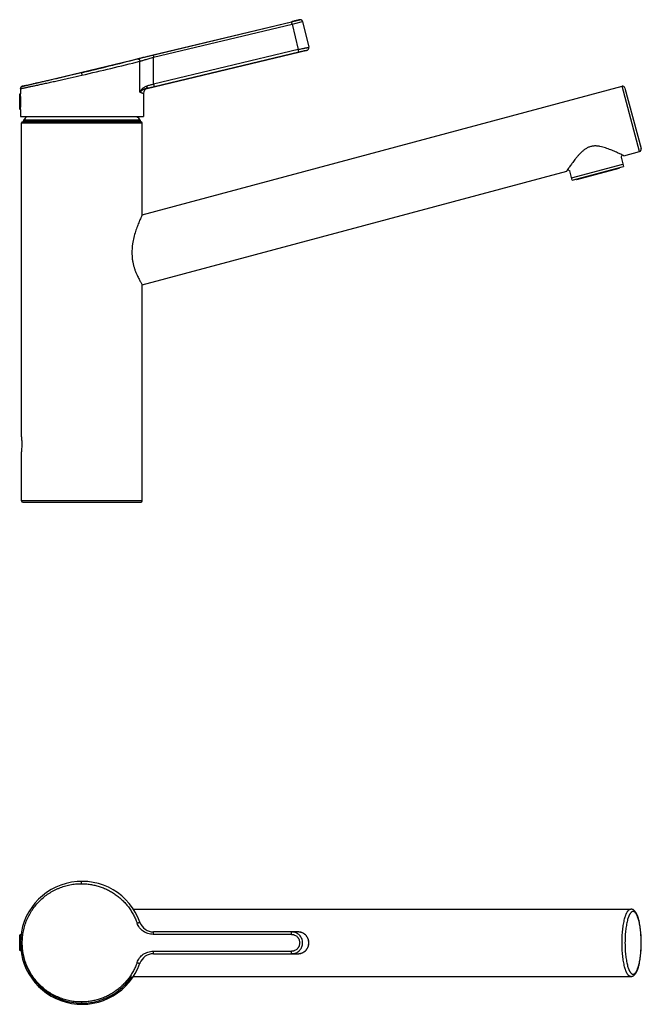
# Model space of a CAD drawing. Header units: millimetres. Extents: x -28 to 499, y -204 to 253.
# Tile 3 of 3: x 241 to 499, y -155 to 253. Entities that reach past the tile are written whole.
import ezdxf

# ---------------------------------------------------------------- set-up
doc = ezdxf.new("R2010")
doc.units = ezdxf.units.MM
doc.header["$LTSCALE"] = 23.1
doc.layers.get('0').update_dxf_attribs({"linetype": 'CONTINUOUS'})

msp = doc.modelspace()

# ---------------------------------------------------------------- linework, layer by layer
at = {"color": 7, "linetype": 'CONTINUOUS'}
for p, q in [((242.02, 225.47), (357.03, 253.08)), ((296.22, 238.48), (353.62, 252.26)), ((296.45, 237.51), (353.86, 251.29)), ((353.86, 251.29), (353.62, 252.26)), ((353.86, 251.29), (358.23, 252.35)), ((353.86, 251.29), (356.39, 240.72)), ((355.01, 251.57), (355.23, 251.62)), ((356.08, 251.82), (358.04, 252.3)), ((358.23, 252.35), (360.8, 241.65)), ((358.23, 252.34), (358.23, 252.35)), ((293.78, 224.53), (360.06, 240.44)), ((296.22, 238.48), (296.45, 237.51)), ((356.39, 240.72), (296.45, 226.33)), ((296.45, 226.33), (296.45, 237.51)), ((296.68, 225.36), (356.63, 239.75)), ((356.63, 239.75), (356.39, 240.72)), ((290.79, 223.04), (290.79, 235.9)), ((266.52, 231.07), (266.75, 230.1)), ((291.75, 172.19), (490.66, 225.49)), ((293.4, 224.64), (293.78, 224.53)), ((296.45, 226.33), (296.68, 225.36)), ((497.91, 198.44), (490.66, 225.49)), ((491.89, 224.78), (498.62, 199.66)), ((240.95, 215.95), (240.95, 222.25)), ((241.05, 222.35), (241.05, 215.85)), ((241.25, 222.35), (241.05, 222.35)), ((241.25, 224.5), (241.25, 222.35)), ((241.35, 216.76), (241.35, 221.43)), ((292.25, 222.59), (292.25, 213)), ((293.69, 224.56), (293.78, 224.53)), ((241.25, 215.85), (241.05, 215.85)), ((241.25, 215.85), (241.25, 213)), ((241.25, 213), (292.25, 213)), ((241.75, 80.25), (241.75, 210.3)), ((241.75, 210.3), (291.75, 210.3)), ((291.25, 210.8), (242.25, 210.8)), ((242.5, 211), (242.5, 211.21)), ((242.5, 211.21), (291, 211.21)), ((242.5, 211), (291, 211)), ((290.94, 211.38), (242.56, 211.38)), ((244.29, 211), (244.29, 210.8)), ((289.21, 211), (289.21, 210.8)), ((291, 211), (291, 211.21)), ((291.75, 172.19), (291.75, 210.3)), ((490.26, 196.08), (490.78, 196.99)), ((490.26, 196.08), (491.29, 192.22)), ((491.39, 196.69), (497.91, 198.44)), ((469.78, 187.49), (491.03, 193.18)), ((470.04, 186.52), (491.29, 192.22)), ((291.75, 143.2), (467.72, 190.35)), ((468.1, 190.91), (469.01, 190.39)), ((470.04, 186.52), (469.01, 190.39)), ((471.98, 186.83), (489.46, 191.52)), ((291.75, 53.5), (291.75, 143.2)), ((241.75, 53.5), (241.75, 73.75)), ((291.75, 53.5), (241.75, 53.5)), ((242.25, 53), (291.25, 53)), ((288.06, -115.76), (494.28, -115.76)), ((241.05, -126.51), (241.05, -133.01)), ((241.35, -126.51), (241.05, -126.51)), ((241.35, -127.51), (241.35, -126.51)), ((353.62, -126.26), (296.22, -126.26)), ((356.4, -125.26), (296.45, -125.26)), ((240.95, -132.91), (240.95, -126.61)), ((241.35, -133.01), (241.05, -133.01)), ((241.35, -133.01), (241.35, -132.02)), ((296.22, -133.27), (353.62, -133.27)), ((296.45, -134.26), (356.39, -134.26)), ((353.86, -134.26), (353.86, -134.26)), ((356.86, -134.24), (356.86, -134.24)), ((288.06, -143.76), (494.28, -143.76))]:
    msp.add_line(p, q, dxfattribs=at)
for points in [[(358.23, 252.35), (358.21, 252.41), (358.19, 252.48), (358.16, 252.55), (358.12, 252.61), (358.08, 252.68), (358.04, 252.74), (357.99, 252.79), (357.93, 252.85), (357.88, 252.9), (357.82, 252.94), (357.76, 252.98), (357.7, 253.01), (357.64, 253.04), (357.58, 253.06), (357.52, 253.08), (357.46, 253.09), (357.41, 253.1), (357.35, 253.11), (357.3, 253.11), (357.25, 253.11), (357.2, 253.11), (357.15, 253.11), (357.11, 253.1), (357.06, 253.09), (357.03, 253.08)], [(360.06, 240.44), (360.12, 240.46), (360.19, 240.49), (360.26, 240.52), (360.33, 240.55), (360.39, 240.59), (360.45, 240.64), (360.51, 240.69), (360.56, 240.74), (360.61, 240.8), (360.66, 240.86), (360.7, 240.93), (360.73, 240.99), (360.76, 241.06), (360.79, 241.14), (360.8, 241.21), (360.82, 241.28), (360.82, 241.36), (360.83, 241.44), (360.82, 241.51), (360.81, 241.59), (360.8, 241.65)], [(242.02, 225.47), (241.96, 225.46), (241.89, 225.43), (241.82, 225.4), (241.75, 225.37), (241.69, 225.33), (241.63, 225.28), (241.57, 225.23), (241.52, 225.18), (241.47, 225.12), (241.42, 225.06), (241.38, 225), (241.35, 224.93), (241.32, 224.87), (241.29, 224.8), (241.28, 224.72), (241.26, 224.65), (241.25, 224.57), (241.25, 224.5)], [(356.39, -134.26), (356.61, -134.26), (356.85, -134.24), (357.08, -134.21), (357.31, -134.16), (357.54, -134.11), (357.77, -134.04), (357.99, -133.96), (358.21, -133.87), (358.42, -133.76), (358.63, -133.65), (358.83, -133.52), (359.02, -133.38), (359.21, -133.23), (359.39, -133.08), (359.56, -132.91), (359.72, -132.73), (359.87, -132.55), (360.01, -132.36), (360.14, -132.16), (360.27, -131.95), (360.38, -131.73), (360.47, -131.52), (360.56, -131.29), (360.64, -131.06), (360.7, -130.83), (360.75, -130.6), (360.79, -130.36), (360.81, -130.12), (360.82, -129.88), (360.82, -129.64), (360.81, -129.4), (360.79, -129.16), (360.75, -128.93), (360.7, -128.69), (360.64, -128.46), (360.56, -128.23), (360.47, -128.01), (360.37, -127.79), (360.26, -127.58), (360.14, -127.37), (360.01, -127.17), (359.87, -126.98), (359.72, -126.79), (359.56, -126.61), (359.39, -126.45), (359.21, -126.29), (359.02, -126.14), (358.83, -126), (358.62, -125.88), (358.42, -125.76), (358.2, -125.66), (357.99, -125.57), (357.76, -125.48), (357.54, -125.42), (357.31, -125.36), (357.08, -125.32), (356.85, -125.29), (356.61, -125.27), (356.39, -125.26)]]:
    msp.add_lwpolyline(points, dxfattribs=at)
for centre, radius, start, end in [((-3.2, 1354.29), 1155.15, 283.50269, 284.68396), ((-12.09, 1438.87), 1240.52, 282.98978, 284.13205), ((490.92, 224.52), 1, 15, 105), ((241.05, 222.25), 0.1, 90, 180), ((215.25, 219.03), 26.21, 5.2653, 7.2679), ((294.25, 222.59), 2, 103.4981, 179.9991), ((215.14, 219.17), 26.32, 352.7362, 354.7307), ((241.05, 215.95), 0.1, 180, 270), ((270.5, 190.29), 35.01, 139.5563, 142.9453), ((263, 190.29), 35.01, 37.0547, 40.4437), ((242.25, 210.3), 0.5, 90, 180), ((242.8, 211.2), 0.3, 142.9458, 179), ((290.7, 211.2), 0.3, 1, 37.0542), ((291.25, 210.3), 0.5, 0, 90), ((497.65, 199.41), 1, 285, 15), ((489.41, 191.71), 0.2, 285, 15), ((471.93, 187.03), 0.2, 195, 285), ((242.25, 53.5), 0.5, 180, 270), ((291.25, 53.5), 0.5, 270, 360), ((266.75, -129.76), 25.5, 19.4713, 340.5287), ((296.45, -119.26), 6, 199.4712, 270.001), ((241.05, -126.61), 0.1, 90, 180), ((241.35, -126.61), 0.1, 11.8454, 90), ((356.39, -129.53), 4.27, 86.9614, 89.9045), ((356.39, -129.52), 4.26, 85.812, 86.9601), ((356.39, -129.53), 4.27, 83.7535, 85.8116), ((356.39, -129.54), 4.28, 83.5623, 83.7539), ((266.75, -129.76), 25, 180, 325.9442), ((241.05, -132.91), 0.1, 180, 270), ((241.35, -132.91), 0.1, 270, 348.1546), ((296.45, -140.26), 6, 89.999, 160.5288), ((356.39, -129.99), 4.27, 270.004, 270.1821), ((356.39, -130), 4.27, 270.1816, 273.0481), ((356.39, -130), 4.26, 273.0492, 274.1599), ((356.39, -129.99), 4.27, 274.1604, 276.2579)]:
    msp.add_arc(centre, radius, start, end, dxfattribs=at)
for points, knots in [([(357.03, 253.08), (357, 253.08), (356.95, 253.07), (356.87, 253.05), (356.7, 253.01), (356.42, 252.94), (356, 252.84), (355.49, 252.71), (354.69, 252.52), (354.06, 252.37), (353.62, 252.26)], [0, 0, 0, 0, 0.019198, 0.043027, 0.076058, 0.168413, 0.292731, 0.444253, 0.617167, 1, 1, 1, 1]), ([(356.39, 240.72), (356.68, 240.79), (357.24, 240.92), (357.93, 241.07), (358.46, 241.19), (358.83, 241.26), (359.17, 241.34), (359.49, 241.4), (359.78, 241.46), (360.04, 241.51), (360.23, 241.54), (360.37, 241.57), (360.46, 241.59), (360.54, 241.6), (360.6, 241.61), (360.66, 241.62), (360.7, 241.63), (360.73, 241.64), (360.75, 241.64), (360.76, 241.64), (360.78, 241.65), (360.78, 241.65), (360.79, 241.65), (360.79, 241.65), (360.8, 241.65), (360.8, 241.65), (360.8, 241.65), (360.8, 241.65), (360.8, 241.65)], [0, 0, 0, 0, 0.195026, 0.382558, 0.471245, 0.555398, 0.63421, 0.706922, 0.772836, 0.831315, 0.881796, 0.90388, 0.923788, 0.941469, 0.956882, 0.969989, 0.980756, 0.985255, 0.989159, 0.992467, 0.995176, 0.997285, 0.998114, 0.998793, 0.999321, 0.999698, 0.999924, 1, 1, 1, 1]), ([(289.62, 236.87), (289.76, 236.91), (290.11, 237), (290.69, 237.14), (291.4, 237.32), (292.23, 237.52), (293.14, 237.74), (294.48, 238.06), (295.51, 238.31), (296.22, 238.48)], [0, 0, 0, 0, 0.067159, 0.156484, 0.26556, 0.391566, 0.531386, 0.681703, 1, 1, 1, 1]), ([(289.62, 236.87), (289.68, 236.89), (289.83, 236.9), (290.04, 236.88), (290.24, 236.8), (290.42, 236.68), (290.58, 236.52), (290.69, 236.33), (290.77, 236.12), (290.79, 235.97), (290.79, 235.9)], [0, 0, 0, 0, 0.12066, 0.242158, 0.365078, 0.489708, 0.615994, 0.743566, 0.871813, 1, 1, 1, 1]), ([(290.79, 235.9), (290.92, 235.94), (291.21, 236.02), (291.72, 236.17), (292.33, 236.35), (293.04, 236.55), (293.82, 236.77), (294.97, 237.09), (295.85, 237.34), (296.45, 237.51)], [0, 0, 0, 0, 0.06761, 0.157421, 0.266887, 0.393083, 0.532839, 0.682843, 1, 1, 1, 1]), ([(356.63, 239.75), (356.85, 239.8), (357.29, 239.9), (357.93, 240.04), (358.51, 240.16), (359.03, 240.26), (359.4, 240.33), (359.65, 240.37), (359.79, 240.4), (359.9, 240.42), (359.98, 240.43), (360.02, 240.44), (360.04, 240.44), (360.05, 240.44), (360.06, 240.44)], [0, 0, 0, 0, 0.196861, 0.385728, 0.55909, 0.710278, 0.83372, 0.883617, 0.925038, 0.957617, 0.981093, 0.989345, 0.995254, 1, 1, 1, 1]), ([(241.25, 224.5), (241.25, 224.5), (241.25, 224.5), (241.25, 224.5), (241.26, 224.5), (241.26, 224.5), (241.26, 224.5), (241.27, 224.51), (241.28, 224.51), (241.3, 224.51), (241.32, 224.52), (241.35, 224.52), (241.39, 224.53), (241.45, 224.54), (241.54, 224.56), (241.64, 224.58), (241.76, 224.61), (241.89, 224.63), (242.1, 224.68), (242.39, 224.74), (242.79, 224.82), (243.25, 224.92), (243.77, 225.03), (244.34, 225.15), (244.97, 225.28), (245.65, 225.43), (246.38, 225.58), (247.44, 225.81), (248.89, 226.12), (250.75, 226.52), (252.75, 226.95), (254.89, 227.42), (257.13, 227.92), (259.46, 228.44), (262.68, 229.16), (265.11, 229.72), (266.75, 230.1)], [0, 0, 0, 0, 0.000019, 0.000077, 0.000173, 0.000308, 0.000481, 0.000693, 0.001231, 0.001923, 0.002769, 0.003768, 0.004921, 0.007684, 0.011058, 0.01504, 0.019626, 0.024815, 0.030601, 0.04395, 0.059637, 0.077616, 0.097839, 0.12025, 0.144785, 0.17138, 0.199961, 0.230452, 0.29684, 0.369852, 0.448747, 0.532739, 0.621014, 0.712735, 0.807048, 1, 1, 1, 1]), ([(266.52, 231.07), (264.95, 230.69), (261.86, 229.96), (257.36, 228.91), (253.79, 228.09), (251.15, 227.49), (249.36, 227.09), (247.74, 226.73), (246.29, 226.41), (245.04, 226.13), (244, 225.9), (243.26, 225.74), (242.79, 225.64), (242.52, 225.58), (242.31, 225.54), (242.16, 225.5), (242.07, 225.48), (242.03, 225.48), (242.02, 225.47)], [0, 0, 0, 0, 0.192865, 0.378835, 0.551079, 0.629976, 0.703001, 0.769409, 0.828506, 0.879663, 0.922324, 0.956014, 0.969374, 0.980357, 0.988932, 0.995075, 0.998768, 1, 1, 1, 1]), ([(290.79, 223.04), (290.85, 223.17), (290.98, 223.43), (291.22, 223.82), (291.5, 224.2), (291.82, 224.56), (292.2, 224.9), (292.62, 225.2), (293.1, 225.45), (293.46, 225.57), (293.64, 225.61)], [0, 0, 0, 0, 0.109688, 0.223761, 0.341999, 0.464339, 0.590886, 0.721961, 0.858097, 1, 1, 1, 1]), ([(290.79, 223.04), (290.83, 223.08), (290.9, 223.16), (291.01, 223.27), (291.12, 223.39), (291.29, 223.55), (291.52, 223.75), (291.82, 223.97), (292.15, 224.18), (292.53, 224.37), (292.94, 224.54), (293.24, 224.61), (293.4, 224.64)], [0, 0, 0, 0, 0.050346, 0.102255, 0.155554, 0.210289, 0.324097, 0.443868, 0.570012, 0.703691, 0.846553, 1, 1, 1, 1]), ([(293.64, 225.61), (293.65, 225.55), (293.66, 225.44), (293.66, 225.28), (293.65, 225.12), (293.63, 224.98), (293.59, 224.86), (293.54, 224.76), (293.48, 224.68), (293.43, 224.65), (293.4, 224.64)], [0, 0, 0, 0, 0.162273, 0.318818, 0.466179, 0.601418, 0.7224, 0.828174, 0.919572, 1, 1, 1, 1]), ([(293.4, 224.64), (293.66, 224.69), (294.19, 224.79), (295, 224.97), (295.84, 225.16), (296.4, 225.29), (296.68, 225.36)], [0, 0, 0, 0, 0.236689, 0.484784, 0.740493, 1, 1, 1, 1]), ([(296.45, 226.33), (296.21, 226.26), (295.73, 226.13), (295.01, 225.94), (294.32, 225.76), (293.86, 225.66), (293.64, 225.61)], [0, 0, 0, 0, 0.259018, 0.514468, 0.762704, 1, 1, 1, 1]), ([(241.35, 216.76), (241.37, 216.92), (241.39, 217.28), (241.43, 217.84), (241.45, 218.46), (241.45, 219.1), (241.45, 219.73), (241.43, 220.35), (241.39, 220.91), (241.37, 221.27), (241.35, 221.43)], [0, 0, 0, 0, 0.106285, 0.229178, 0.362448, 0.5, 0.637552, 0.770822, 0.893715, 1, 1, 1, 1]), ([(290.79, 223.04), (290.91, 223), (291.12, 222.94), (291.37, 222.86), (291.55, 222.81), (291.67, 222.77), (291.78, 222.74), (291.88, 222.71), (291.96, 222.68), (292.04, 222.65), (292.09, 222.64), (292.13, 222.63), (292.16, 222.62), (292.18, 222.61), (292.2, 222.6), (292.21, 222.6), (292.23, 222.6), (292.23, 222.59), (292.24, 222.59), (292.24, 222.59), (292.24, 222.59), (292.25, 222.59), (292.25, 222.59), (292.25, 222.59), (292.25, 222.59), (292.25, 222.59), (292.25, 222.59), (292.25, 222.59)], [0, 0, 0, 0, 0.231469, 0.433483, 0.523263, 0.605469, 0.680038, 0.746912, 0.806043, 0.857384, 0.900898, 0.919707, 0.936546, 0.951412, 0.964303, 0.975216, 0.984147, 0.987868, 0.991091, 0.993817, 0.996044, 0.997776, 0.999011, 0.999444, 0.999753, 0.999938, 1, 1, 1, 1]), ([(491.39, 196.69), (491.28, 196.75), (490.87, 196.95), (489.99, 197.37), (488.93, 197.87), (487.88, 198.34), (486.97, 198.74), (485.99, 199.15), (484.95, 199.55), (483.85, 199.94), (482.7, 200.28), (481.7, 200.52), (480.88, 200.65), (480.25, 200.72), (479.61, 200.75), (478.96, 200.72), (478.32, 200.65), (477.68, 200.51), (477.06, 200.31), (476.47, 200.06), (475.9, 199.75), (475.36, 199.41), (474.84, 199.03), (474.2, 198.51), (473.45, 197.81), (472.63, 196.93), (471.87, 196.05), (471.17, 195.18), (470.52, 194.34), (469.93, 193.53), (469.26, 192.6), (468.6, 191.64), (468.05, 190.84), (467.79, 190.45), (467.72, 190.35)], [0, 0, 0, 0, 0.012477, 0.047777, 0.101064, 0.132857, 0.167354, 0.204109, 0.242749, 0.282968, 0.324517, 0.367188, 0.388893, 0.410813, 0.432921, 0.455185, 0.477563, 0.5, 0.522437, 0.544815, 0.567079, 0.589187, 0.611107, 0.632812, 0.675483, 0.717032, 0.757251, 0.795891, 0.832646, 0.867143, 0.898936, 0.952223, 0.987523, 1, 1, 1, 1]), ([(291.75, 172.19), (291.54, 171.75), (291.11, 170.82), (290.43, 169.25), (289.69, 167.39), (288.92, 165.21), (288.22, 162.76), (287.78, 160.57), (287.55, 158.73), (287.46, 157.31), (287.46, 155.88), (287.55, 154.47), (287.73, 153.08), (287.99, 151.74), (288.33, 150.47), (288.83, 148.94), (289.4, 147.54), (290, 146.29), (290.5, 145.31), (291.08, 144.28), (291.54, 143.54), (291.75, 143.2)], [0, 0, 0, 0, 0.047444, 0.100715, 0.167498, 0.244147, 0.328061, 0.417272, 0.463295, 0.509881, 0.556679, 0.603267, 0.649173, 0.693906, 0.736997, 0.778016, 0.852323, 0.884948, 0.914115, 0.960809, 1, 1, 1, 1]), ([(241.75, 73.75), (241.79, 74.06), (241.87, 74.73), (241.94, 75.81), (241.97, 77), (241.94, 78.18), (241.87, 79.26), (241.79, 79.93), (241.75, 80.25)], [0, 0, 0, 0, 0.146947, 0.309001, 0.5, 0.690999, 0.853053, 1, 1, 1, 1]), ([(266.52, -154.29), (265.73, -154.29), (264.54, -154.23), (262.97, -154.04), (261.41, -153.77), (259.48, -153.29), (257.61, -152.63), (256.15, -151.99), (254.73, -151.28), (253.01, -150.27), (251.07, -148.85), (249.28, -147.24), (247.65, -145.46), (246.19, -143.53), (244.94, -141.45), (243.89, -139.26), (243.06, -136.97), (242.46, -134.61), (242.1, -132.2), (241.98, -129.76), (242.1, -127.33), (242.46, -124.91), (243.06, -122.55), (243.89, -120.26), (244.94, -118.07), (246.19, -116), (247.65, -114.06), (249.28, -112.28), (251.07, -110.68), (253.01, -109.26), (254.73, -108.24), (256.15, -107.53), (257.61, -106.89), (259.48, -106.23), (261.41, -105.76), (262.97, -105.49), (264.54, -105.3), (265.73, -105.24), (266.52, -105.24)], [0, 0, 0, 0, 0.030795, 0.046207, 0.061629, 0.092499, 0.123425, 0.138917, 0.154426, 0.185492, 0.216636, 0.24786, 0.279165, 0.310548, 0.342001, 0.373519, 0.40509, 0.436703, 0.468344, 0.5, 0.531656, 0.563297, 0.59491, 0.626481, 0.657999, 0.689452, 0.720835, 0.75214, 0.783364, 0.814508, 0.845574, 0.861083, 0.876575, 0.907501, 0.938371, 0.953793, 0.969205, 1, 1, 1, 1]), ([(266.52, -105.24), (266.52, -105.18), (266.52, -105.05), (266.53, -104.87), (266.56, -104.7), (266.58, -104.57), (266.6, -104.49), (266.62, -104.43), (266.64, -104.38), (266.66, -104.34), (266.68, -104.31), (266.7, -104.28), (266.73, -104.27), (266.74, -104.26), (266.75, -104.26)], [0, 0, 0, 0, 0.184238, 0.36122, 0.524778, 0.669368, 0.733088, 0.790455, 0.841137, 0.884955, 0.921963, 0.952583, 0.977889, 1, 1, 1, 1]), ([(266.52, -105.24), (267.14, -105.24), (268.39, -105.29), (270.24, -105.5), (272.08, -105.86), (273.89, -106.35), (275.65, -106.98), (277.36, -107.75), (279.01, -108.64), (280.59, -109.66), (282.09, -110.8), (283.51, -112.06), (284.82, -113.42), (286.03, -114.89), (287.12, -116.45), (288.09, -118.09), (288.93, -119.8), (289.4, -120.99), (289.62, -121.59)], [0, 0, 0, 0, 0.06194, 0.123876, 0.185827, 0.247813, 0.309856, 0.371974, 0.434186, 0.496508, 0.558953, 0.621532, 0.684254, 0.747123, 0.810138, 0.873296, 0.936587, 1, 1, 1, 1]), ([(490.66, -129.76), (490.66, -129.31), (490.67, -128.39), (490.72, -127.04), (490.81, -125.71), (490.93, -124.42), (491.08, -123.18), (491.26, -122.01), (491.47, -120.9), (491.71, -119.89), (491.93, -119.1), (492.12, -118.52), (492.27, -118.13), (492.42, -117.76), (492.57, -117.42), (492.73, -117.11), (492.89, -116.83), (493.06, -116.59), (493.23, -116.37), (493.4, -116.18), (493.57, -116.03), (493.75, -115.91), (493.92, -115.83), (494.1, -115.77), (494.23, -115.76), (494.28, -115.76)], [0, 0, 0, 0, 0.091079, 0.181339, 0.269973, 0.356192, 0.439234, 0.518378, 0.592952, 0.662347, 0.726028, 0.755588, 0.783564, 0.809922, 0.834635, 0.857691, 0.879091, 0.898856, 0.917029, 0.933683, 0.94893, 0.962931, 0.975907, 0.988147, 1, 1, 1, 1]), ([(498.62, -129.76), (498.62, -129.34), (498.6, -128.49), (498.56, -127.23), (498.48, -126), (498.37, -124.8), (498.23, -123.65), (498.06, -122.56), (497.86, -121.54), (497.64, -120.59), (497.4, -119.74), (497.18, -119.09), (496.99, -118.62), (496.84, -118.3), (496.7, -118.02), (496.54, -117.76), (496.39, -117.53), (496.23, -117.33), (496.08, -117.15), (495.91, -117.01), (495.75, -116.9), (495.59, -116.82), (495.42, -116.77), (495.25, -116.76), (495.08, -116.77), (494.92, -116.82), (494.75, -116.9), (494.59, -117.01), (494.43, -117.15), (494.27, -117.33), (494.11, -117.53), (493.96, -117.76), (493.81, -118.02), (493.66, -118.3), (493.52, -118.62), (493.32, -119.09), (493.1, -119.74), (492.86, -120.59), (492.64, -121.54), (492.44, -122.56), (492.27, -123.65), (492.13, -124.8), (492.02, -126), (491.94, -127.23), (491.9, -128.49), (491.89, -129.34), (491.89, -129.76)], [0, 0, 0, 0, 0.04554, 0.09067, 0.134988, 0.178097, 0.219618, 0.259191, 0.296478, 0.331176, 0.363017, 0.391781, 0.40496, 0.417317, 0.428845, 0.439545, 0.449428, 0.458514, 0.466841, 0.474465, 0.481465, 0.487954, 0.494074, 0.5, 0.505926, 0.512046, 0.518535, 0.525535, 0.533159, 0.541486, 0.550572, 0.560455, 0.571155, 0.582683, 0.59504, 0.608219, 0.636983, 0.668824, 0.703522, 0.740809, 0.780382, 0.821903, 0.865012, 0.90933, 0.95446, 1, 1, 1, 1]), ([(498.65, -129.76), (498.65, -129.32), (498.64, -128.44), (498.59, -127.13), (498.5, -125.85), (498.39, -124.6), (498.24, -123.41), (498.06, -122.27), (497.85, -121.2), (497.61, -120.21), (497.35, -119.31), (497.1, -118.61), (496.89, -118.11), (496.72, -117.76), (496.55, -117.43), (496.37, -117.13), (496.17, -116.86), (495.97, -116.6), (495.74, -116.37), (495.5, -116.17), (495.23, -116), (494.93, -115.87), (494.61, -115.78), (494.39, -115.76), (494.28, -115.76)], [0, 0, 0, 0, 0.085168, 0.169573, 0.252462, 0.333111, 0.410831, 0.484992, 0.555034, 0.620496, 0.681047, 0.736536, 0.762407, 0.78708, 0.810627, 0.833156, 0.854815, 0.875795, 0.896331, 0.916685, 0.93711, 0.957793, 0.97879, 1, 1, 1, 1]), ([(289.62, -121.59), (289.69, -121.56), (289.82, -121.51), (290.03, -121.44), (290.23, -121.38), (290.38, -121.33), (290.49, -121.3), (290.57, -121.28), (290.63, -121.27), (290.68, -121.26), (290.71, -121.26), (290.73, -121.25), (290.75, -121.25), (290.76, -121.25), (290.77, -121.25), (290.78, -121.26), (290.79, -121.26), (290.79, -121.26)], [0, 0, 0, 0, 0.18054, 0.360902, 0.532163, 0.685868, 0.753733, 0.814474, 0.86736, 0.911776, 0.930654, 0.947248, 0.96153, 0.97349, 0.983152, 0.990606, 1, 1, 1, 1]), ([(296.22, -126.26), (295.86, -126.26), (295.15, -126.2), (294.1, -125.96), (293.11, -125.56), (292.18, -125.01), (291.35, -124.32), (290.62, -123.51), (290.03, -122.6), (289.74, -121.93), (289.62, -121.59)], [0, 0, 0, 0, 0.123796, 0.24773, 0.371944, 0.496555, 0.621647, 0.747263, 0.873398, 1, 1, 1, 1]), ([(296.45, -125.26), (296.44, -125.26), (296.42, -125.27), (296.4, -125.28), (296.38, -125.31), (296.36, -125.34), (296.34, -125.38), (296.32, -125.43), (296.3, -125.49), (296.28, -125.58), (296.25, -125.71), (296.23, -125.88), (296.22, -126.07), (296.22, -126.19), (296.22, -126.26)], [0, 0, 0, 0, 0.02199, 0.047228, 0.077852, 0.11493, 0.158873, 0.209717, 0.26727, 0.331181, 0.476097, 0.639778, 0.81652, 1, 1, 1, 1]), ([(353.62, -126.26), (353.62, -126.19), (353.63, -126.07), (353.64, -125.88), (353.66, -125.71), (353.68, -125.58), (353.71, -125.49), (353.73, -125.43), (353.75, -125.38), (353.77, -125.34), (353.79, -125.31), (353.81, -125.28), (353.83, -125.27), (353.85, -125.26), (353.86, -125.26)], [0, 0, 0, 0, 0.18348, 0.360222, 0.523903, 0.668819, 0.73273, 0.790283, 0.841127, 0.88507, 0.922148, 0.952772, 0.97801, 1, 1, 1, 1]), ([(353.62, -126.26), (353.73, -126.26), (353.96, -126.27), (354.29, -126.32), (354.61, -126.4), (355.03, -126.56), (355.53, -126.83), (355.96, -127.2), (356.26, -127.54), (356.46, -127.81), (356.63, -128.11), (356.82, -128.52), (356.98, -129.08), (357.05, -129.76), (356.98, -130.45), (356.82, -131), (356.63, -131.42), (356.46, -131.71), (356.26, -131.99), (355.96, -132.33), (355.53, -132.69), (355.03, -132.97), (354.61, -133.12), (354.29, -133.2), (353.96, -133.25), (353.73, -133.27), (353.62, -133.27)], [0, 0, 0, 0, 0.030835, 0.061684, 0.092565, 0.123492, 0.185462, 0.247749, 0.279059, 0.310455, 0.341931, 0.373479, 0.436673, 0.5, 0.563327, 0.626521, 0.658069, 0.689545, 0.720941, 0.752251, 0.814538, 0.876508, 0.907435, 0.938316, 0.969165, 1, 1, 1, 1]), ([(353.89, -134.26), (354.03, -134.26), (354.32, -134.24), (354.74, -134.18), (355.15, -134.07), (355.69, -133.87), (356.32, -133.51), (356.88, -133.04), (357.26, -132.6), (357.51, -132.25), (357.73, -131.87), (357.97, -131.34), (358.18, -130.63), (358.26, -129.75), (358.17, -128.87), (357.92, -128.02), (357.51, -127.24), (357.06, -126.67), (356.63, -126.27), (356.29, -126.01), (355.92, -125.79), (355.53, -125.6), (355.13, -125.45), (354.71, -125.34), (354.29, -125.28), (354, -125.26), (353.86, -125.26)], [0, 0, 0, 0, 0.030826, 0.06167, 0.092548, 0.123476, 0.185453, 0.247751, 0.279067, 0.310467, 0.341947, 0.373498, 0.436696, 0.500021, 0.563345, 0.626538, 0.689488, 0.752121, 0.783346, 0.814486, 0.845545, 0.876532, 0.907456, 0.938332, 0.969175, 1, 1, 1, 1]), ([(356.86, -134.24), (357, -134.22), (357.26, -134.18), (357.65, -134.08), (358.03, -133.94), (358.52, -133.72), (359.09, -133.35), (359.58, -132.88), (359.93, -132.46), (360.15, -132.12), (360.35, -131.75), (360.56, -131.25), (360.75, -130.59), (360.82, -129.77), (360.75, -128.94), (360.57, -128.28), (360.35, -127.78), (360.16, -127.42), (359.93, -127.08), (359.59, -126.65), (359.1, -126.18), (358.53, -125.81), (358.04, -125.58), (357.66, -125.45), (357.27, -125.35), (357.01, -125.3), (356.87, -125.29)], [0, 0, 0, 0, 0.030792, 0.061646, 0.092569, 0.123565, 0.185716, 0.248156, 0.279507, 0.310913, 0.34237, 0.373869, 0.436896, 0.499992, 0.563088, 0.626116, 0.657615, 0.689073, 0.720481, 0.751832, 0.814275, 0.87643, 0.907427, 0.938351, 0.969207, 1, 1, 1, 1]), ([(494.28, -143.76), (494.23, -143.76), (494.1, -143.75), (493.92, -143.7), (493.75, -143.61), (493.57, -143.49), (493.4, -143.34), (493.23, -143.16), (493.06, -142.94), (492.89, -142.69), (492.73, -142.41), (492.57, -142.1), (492.42, -141.76), (492.27, -141.4), (492.12, -141), (491.93, -140.42), (491.71, -139.64), (491.47, -138.62), (491.26, -137.52), (491.08, -136.34), (490.93, -135.1), (490.81, -133.81), (490.72, -132.49), (490.67, -131.13), (490.66, -130.22), (490.66, -129.76)], [0, 0, 0, 0, 0.011853, 0.024093, 0.037069, 0.05107, 0.066317, 0.082971, 0.101144, 0.120909, 0.142309, 0.165365, 0.190078, 0.216436, 0.244412, 0.273972, 0.337653, 0.407048, 0.481622, 0.560766, 0.643808, 0.730027, 0.818661, 0.908921, 1, 1, 1, 1]), ([(491.89, -129.76), (491.89, -130.19), (491.9, -131.03), (491.94, -132.29), (492.02, -133.53), (492.13, -134.72), (492.27, -135.87), (492.44, -136.96), (492.64, -137.99), (492.86, -138.93), (493.1, -139.79), (493.32, -140.44), (493.52, -140.91), (493.66, -141.22), (493.81, -141.51), (493.96, -141.77), (494.11, -142), (494.27, -142.2), (494.43, -142.37), (494.59, -142.51), (494.75, -142.62), (494.92, -142.7), (495.08, -142.75), (495.25, -142.77), (495.42, -142.75), (495.59, -142.7), (495.75, -142.62), (495.91, -142.51), (496.08, -142.37), (496.23, -142.2), (496.39, -142), (496.54, -141.77), (496.7, -141.51), (496.84, -141.22), (496.99, -140.91), (497.18, -140.44), (497.4, -139.79), (497.64, -138.93), (497.86, -137.99), (498.06, -136.96), (498.23, -135.87), (498.37, -134.72), (498.48, -133.53), (498.56, -132.29), (498.6, -131.03), (498.62, -130.19), (498.62, -129.76)], [0, 0, 0, 0, 0.04554, 0.09067, 0.134988, 0.178097, 0.219618, 0.259191, 0.296478, 0.331176, 0.363017, 0.391781, 0.40496, 0.417317, 0.428845, 0.439545, 0.449428, 0.458514, 0.466841, 0.474465, 0.481465, 0.487954, 0.494074, 0.5, 0.505926, 0.512046, 0.518535, 0.525535, 0.533159, 0.541486, 0.550572, 0.560455, 0.571155, 0.582683, 0.59504, 0.608219, 0.636983, 0.668824, 0.703522, 0.740809, 0.780382, 0.821903, 0.865012, 0.90933, 0.95446, 1, 1, 1, 1]), ([(494.28, -143.76), (494.39, -143.76), (494.61, -143.74), (494.93, -143.66), (495.23, -143.53), (495.5, -143.35), (495.74, -143.15), (495.97, -142.92), (496.17, -142.67), (496.37, -142.39), (496.55, -142.09), (496.72, -141.77), (496.89, -141.42), (497.1, -140.91), (497.35, -140.22), (497.61, -139.31), (497.85, -138.32), (498.06, -137.26), (498.24, -136.12), (498.39, -134.92), (498.5, -133.68), (498.59, -132.39), (498.64, -131.08), (498.65, -130.2), (498.65, -129.76)], [0, 0, 0, 0, 0.02121, 0.042207, 0.06289, 0.083315, 0.103669, 0.124205, 0.145185, 0.166844, 0.189373, 0.21292, 0.237593, 0.263464, 0.318953, 0.379504, 0.444966, 0.515008, 0.589169, 0.66689, 0.747538, 0.830427, 0.914832, 1, 1, 1, 1]), ([(289.62, -137.94), (289.74, -137.59), (290.03, -136.93), (290.62, -136.01), (291.35, -135.2), (292.18, -134.51), (293.11, -133.96), (294.1, -133.56), (295.15, -133.32), (295.86, -133.27), (296.22, -133.27)], [0, 0, 0, 0, 0.126602, 0.252737, 0.378353, 0.503445, 0.628056, 0.75227, 0.876204, 1, 1, 1, 1]), ([(296.22, -133.27), (296.22, -133.33), (296.22, -133.46), (296.23, -133.64), (296.25, -133.81), (296.28, -133.94), (296.3, -134.03), (296.32, -134.09), (296.34, -134.14), (296.36, -134.18), (296.38, -134.22), (296.4, -134.24), (296.42, -134.26), (296.44, -134.26), (296.45, -134.26)], [0, 0, 0, 0, 0.18348, 0.360222, 0.523903, 0.668819, 0.73273, 0.790283, 0.841127, 0.88507, 0.922148, 0.952772, 0.97801, 1, 1, 1, 1]), ([(353.86, -134.26), (353.85, -134.26), (353.83, -134.26), (353.81, -134.24), (353.79, -134.22), (353.77, -134.18), (353.74, -134.14), (353.73, -134.09), (353.71, -134.03), (353.68, -133.94), (353.66, -133.81), (353.64, -133.64), (353.63, -133.46), (353.62, -133.33), (353.62, -133.27)], [0, 0, 0, 0, 0.022003, 0.047292, 0.07798, 0.115119, 0.159114, 0.209998, 0.267576, 0.331497, 0.476392, 0.640004, 0.816642, 1, 1, 1, 1]), ([(289.62, -137.94), (289.4, -138.54), (288.93, -139.72), (288.09, -141.44), (287.12, -143.08), (286.03, -144.64), (284.82, -146.1), (283.51, -147.47), (282.09, -148.72), (280.59, -149.86), (279.01, -150.88), (277.36, -151.78), (275.65, -152.54), (273.89, -153.17), (272.08, -153.67), (270.24, -154.02), (268.39, -154.24), (267.14, -154.29), (266.52, -154.29)], [0, 0, 0, 0, 0.063413, 0.126704, 0.189862, 0.252877, 0.315746, 0.378468, 0.441047, 0.503492, 0.565814, 0.628026, 0.690144, 0.752187, 0.814173, 0.876124, 0.93806, 1, 1, 1, 1]), ([(289.62, -137.94), (289.69, -137.96), (289.82, -138.01), (290.03, -138.08), (290.23, -138.15), (290.38, -138.19), (290.49, -138.22), (290.57, -138.24), (290.63, -138.25), (290.68, -138.26), (290.71, -138.27), (290.73, -138.27), (290.75, -138.27), (290.76, -138.27), (290.77, -138.27), (290.78, -138.27), (290.79, -138.27), (290.79, -138.26)], [0, 0, 0, 0, 0.180541, 0.360903, 0.532164, 0.685868, 0.753733, 0.814474, 0.867361, 0.911776, 0.930654, 0.947248, 0.96153, 0.97349, 0.983152, 0.990606, 1, 1, 1, 1]), ([(266.52, -154.29), (266.52, -154.35), (266.52, -154.47), (266.53, -154.66), (266.56, -154.82), (266.58, -154.95), (266.6, -155.04), (266.62, -155.1), (266.64, -155.15), (266.66, -155.19), (266.68, -155.22), (266.7, -155.24), (266.73, -155.26), (266.74, -155.26), (266.75, -155.26)], [0, 0, 0, 0, 0.184238, 0.36122, 0.524778, 0.669368, 0.733088, 0.790455, 0.841137, 0.884955, 0.921963, 0.952583, 0.977889, 1, 1, 1, 1])]:
    msp.add_open_spline(points, degree=3, knots=knots, dxfattribs=at)

doc.saveas('drawing.dxf')
